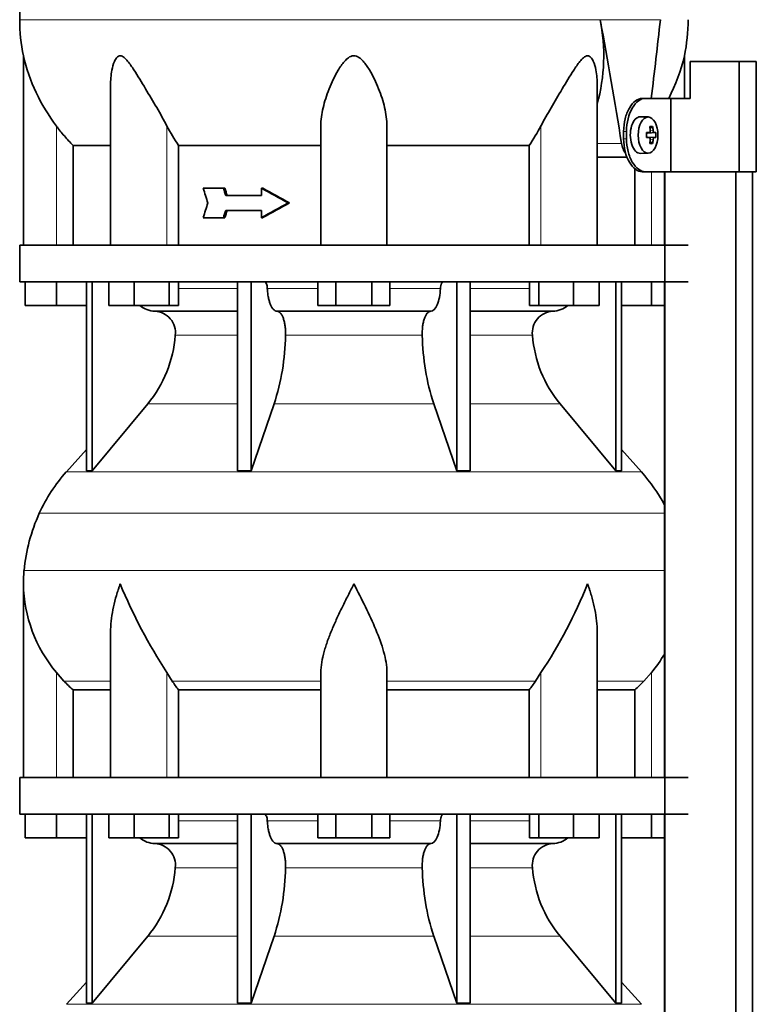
# Model space of a CAD drawing. Header units: millimetres. Extents: x 150 to 747, y -659 to 1200.
# Tile 11 of 13: x 156 to 356, y 475 to 744. Entities that reach past the tile are written whole.
import ezdxf

# ---------------------------------------------------------------- set-up
doc = ezdxf.new("R2010")
doc.units = ezdxf.units.MM
for name, color, linetype in [('LOW_134-2', 7, 'Continuous'), ('M5X8_UNI7687', 7, 'Continuous'), ('VSI134_DIFFUSORE', 7, 'Continuous'), ('VSI134_TERMINALE', 7, 'Continuous'), ('VSI134_TESTATA', 7, 'Continuous')]:
    doc.layers.add(name, color=color, linetype=linetype)

# ---------------------------------------------------------------- blocks, each defined once
blk = doc.blocks.new('SE')
at = {"layer": 'LOW_134-2', "color": 7, "linetype": 'Continuous', "lineweight": 35}
for p, q in [((331.33, 702.18), (331.33, 682.18)), ((331.4, 702.18), (331.4, 395.68)), ((350.78, 395.68), (350.78, 702.18)), ((355.33, 395.68), (355.33, 702.18)), ((331.33, 672.18), (331.33, 537.18)), ((331.33, 527.18), (331.33, 395.68))]:
    blk.add_line(p, q, dxfattribs=at)
at = {"layer": 'M5X8_UNI7687', "color": 7, "linetype": 'Continuous', "lineweight": 35}
for p, q in [((326.9, 717.11), (324.81, 717.18)), ((328.07, 714.52), (327.41, 713.98)), ((326.42, 712.81), (327.23, 712.89)), ((327.23, 711.47), (326.42, 711.56)), ((328.97, 712.88), (326.74, 712.72)), ((328.97, 711.49), (326.74, 711.65)), ((328.07, 709.85), (327.41, 710.39)), ((324.81, 707.18), (326.9, 707.25))]:
    blk.add_line(p, q, dxfattribs=at)
at = {"layer": 'M5X8_UNI7687', "color": 4, "linetype": 'Continuous', "lineweight": 9}
for p, q in [((327.47, 713.31), (328.25, 713.39)), ((326.42, 712.81), (327.21, 712.89)), ((327.21, 711.47), (326.42, 711.56)), ((328.52, 712.89), (326.74, 712.72)), ((326.74, 711.65), (328.52, 711.47)), ((328.25, 710.98), (327.46, 711.05))]:
    blk.add_line(p, q, dxfattribs=at)
at = {"layer": 'M5X8_UNI7687', "color": 7, "linetype": 'Continuous', "lineweight": 35}
blk.add_arc((319.72, 712.18), 9.27, 355.7167, 4.2833, dxfattribs=at)
for centre, major_axis, ratio, start_param, end_param in [((324.76, 712.18), (0, 5), 0.544639, 0, 3.159643), ((321.41, 709.12), (7.92, 4.79), 0.318449, 0.410036, 0.559729), ((319.66, 712.18), (0, 10), 0.788011, 4.833518, 4.948078), ((319.49, 712.18), (0, 10), 0.882948, 4.833518, 4.948078), ((319.57, 712.03), (9.97, 0.73), 0.047468, 0.695348, 0.809907), ((323.08, 712.18), (0, -9.26), 0.361923, 1.49595, 1.645642), ((319.57, 712.34), (9.97, -0.73), 0.047468, -0.809907, -0.695348), ((326.75, 713.22), (-0.975, -0.099), 0.510424, 1.182652, 1.511361), ((326.75, 711.15), (-0.975, 0.099), 0.510424, 4.771824, 5.100533), ((319.66, 712.18), (0, -10), 0.788011, 1.335108, 1.449667), ((319.49, 712.18), (0, -10), 0.882948, 1.335108, 1.449667), ((319.57, 712.03), (9.97, 0.73), 0.047468, 0.33853, 0.453089), ((319.57, 712.34), (9.97, -0.73), 0.047468, -0.453089, -0.33853), ((321.41, 715.25), (7.92, -4.79), 0.318449, -0.559729, -0.410036)]:
    blk.add_ellipse(centre, major_axis=major_axis, ratio=ratio, start_param=start_param, end_param=end_param, dxfattribs=at)
blk.add_ellipse((326.86, 712.18), major_axis=(0, -4.93), ratio=0.544639, dxfattribs=at)
for points in [[(327.21, 712.89), (327.22, 712.89), (327.24, 712.9), (327.27, 712.9), (327.3, 712.92), (327.32, 712.93), (327.35, 712.95), (327.37, 712.98), (327.4, 713.01), (327.42, 713.04), (327.44, 713.08), (327.45, 713.12), (327.46, 713.16), (327.47, 713.2), (327.48, 713.25), (327.48, 713.29), (327.48, 713.34), (327.48, 713.37), (327.48, 713.39)], [(328.25, 713.39), (328.25, 713.37), (328.26, 713.34), (328.27, 713.29), (328.28, 713.25), (328.29, 713.2), (328.3, 713.16), (328.32, 713.12), (328.33, 713.08), (328.35, 713.04), (328.37, 713.01), (328.39, 712.98), (328.41, 712.95), (328.43, 712.93), (328.46, 712.92), (328.48, 712.9), (328.5, 712.9), (328.51, 712.89), (328.52, 712.89)], [(327.48, 710.98), (327.48, 710.99), (327.48, 711.03), (327.48, 711.07), (327.48, 711.12), (327.47, 711.16), (327.46, 711.21), (327.45, 711.25), (327.44, 711.29), (327.42, 711.33), (327.4, 711.36), (327.37, 711.39), (327.35, 711.41), (327.32, 711.43), (327.3, 711.45), (327.27, 711.46), (327.24, 711.47), (327.22, 711.47), (327.21, 711.47)], [(328.52, 711.47), (328.51, 711.47), (328.5, 711.47), (328.48, 711.46), (328.46, 711.45), (328.43, 711.43), (328.41, 711.41), (328.39, 711.39), (328.37, 711.36), (328.35, 711.33), (328.33, 711.29), (328.32, 711.25), (328.3, 711.21), (328.29, 711.16), (328.28, 711.12), (328.27, 711.07), (328.26, 711.03), (328.25, 710.99), (328.25, 710.98)]]:
    blk.add_open_spline(points, degree=3, dxfattribs=at)
at = {"layer": 'VSI134_DIFFUSORE', "color": 7, "linetype": 'Continuous', "lineweight": 35}
for p, q in [((337.76, 682.18), (155.76, 682.18)), ((155.76, 682.18), (155.76, 672.18)), ((155.76, 672.18), (337.76, 672.18)), ((157.26, 665.78), (157.26, 672.18)), ((157.26, 665.78), (157.26, 672.18)), ((165.76, 665.78), (165.76, 672.18)), ((173.94, 672.18), (173.94, 620.73)), ((175.47, 672.18), (175.47, 620.73)), ((180.01, 665.78), (180.01, 672.18)), ((186.95, 665.78), (186.95, 672.18)), ((196.43, 665.78), (196.43, 672.18)), ((198.97, 665.78), (198.97, 672.18)), ((215.07, 672.18), (215.07, 620.73)), ((218.76, 672.18), (218.76, 620.73)), ((236.95, 665.78), (236.95, 672.18)), ((241.86, 665.78), (241.86, 672.18)), ((251.67, 665.78), (251.67, 672.18)), ((256.58, 665.78), (256.58, 672.18)), ((274.76, 672.18), (274.76, 620.73)), ((278.46, 672.18), (278.46, 620.73)), ((294.56, 665.78), (294.56, 672.18)), ((297.1, 665.78), (297.1, 672.18)), ((306.58, 665.78), (306.58, 672.18)), ((313.52, 665.78), (313.52, 672.18)), ((318.06, 672.18), (318.06, 620.73)), ((319.59, 672.18), (319.59, 620.73)), ((327.76, 665.78), (327.76, 672.18)), ((165.76, 665.78), (157.26, 665.78)), ((173.94, 665.78), (165.76, 665.78)), ((186.95, 665.78), (180.01, 665.78)), ((196.43, 665.78), (186.95, 665.78)), ((198.97, 665.78), (196.43, 665.78)), ((241.86, 665.78), (236.95, 665.78)), ((251.67, 665.78), (241.86, 665.78)), ((256.58, 665.78), (251.67, 665.78)), ((297.1, 665.78), (294.56, 665.78)), ((306.58, 665.78), (297.1, 665.78)), ((313.52, 665.78), (306.58, 665.78)), ((327.76, 665.78), (319.59, 665.78)), ((331.33, 665.78), (327.76, 665.78)), ((192.59, 664.18), (215.07, 664.18)), ((225.85, 664.18), (267.67, 664.18)), ((278.46, 664.18), (300.94, 664.18)), ((175.47, 620.73), (190.62, 638.94)), ((218.76, 620.73), (225.04, 638.94)), ((268.49, 638.94), (274.76, 620.73)), ((302.91, 638.94), (318.06, 620.73)), ((173.94, 626.5), (168.47, 620.43)), ((325.06, 620.43), (319.59, 626.5)), ((173.94, 620.73), (175.47, 620.73)), ((215.07, 620.73), (218.76, 620.73)), ((274.76, 620.73), (278.46, 620.73)), ((318.06, 620.73), (319.59, 620.73)), ((156.76, 589.92), (156.76, 537.18)), ((180.49, 576.54), (180.49, 537.18)), ((313.04, 537.18), (313.04, 576.54)), ((167.77, 563.48), (165.76, 565.78)), ((197.27, 563.48), (195.85, 565.78)), ((237.76, 537.18), (237.76, 565.78)), ((255.76, 537.18), (255.76, 565.78)), ((297.68, 565.78), (296.25, 563.48)), ((327.76, 565.78), (325.75, 563.48)), ((170.29, 561.04), (180.49, 561.04)), ((170.29, 537.18), (170.29, 561.04)), ((199.05, 561.04), (237.76, 561.04)), ((199.05, 537.18), (199.05, 561.04)), ((255.76, 561.04), (294.47, 561.04)), ((294.47, 561.04), (294.47, 537.18)), ((313.04, 561.04), (323.24, 561.04)), ((323.24, 561.04), (323.24, 537.18)), ((337.76, 537.18), (155.76, 537.18)), ((155.76, 537.18), (155.76, 527.18)), ((155.76, 527.18), (337.76, 527.18)), ((157.26, 520.78), (157.26, 527.18)), ((157.26, 520.78), (157.26, 527.18)), ((165.76, 520.78), (165.76, 527.18)), ((173.94, 527.18), (173.94, 475.73)), ((175.47, 527.18), (175.47, 475.73)), ((180.01, 520.78), (180.01, 527.18)), ((186.95, 520.78), (186.95, 527.18)), ((196.43, 520.78), (196.43, 527.18)), ((198.97, 520.78), (198.97, 527.18)), ((215.07, 527.18), (215.07, 475.73)), ((218.76, 527.18), (218.76, 475.73)), ((236.95, 520.78), (236.95, 527.18)), ((241.86, 520.78), (241.86, 527.18)), ((251.67, 520.78), (251.67, 527.18)), ((256.58, 520.78), (256.58, 527.18)), ((274.76, 527.18), (274.76, 475.73)), ((278.46, 527.18), (278.46, 475.73)), ((294.56, 520.78), (294.56, 527.18)), ((297.1, 520.78), (297.1, 527.18)), ((306.58, 520.78), (306.58, 527.18)), ((313.52, 520.78), (313.52, 527.18)), ((318.06, 527.18), (318.06, 475.73)), ((319.59, 527.18), (319.59, 475.73)), ((327.76, 520.78), (327.76, 527.18)), ((165.76, 520.78), (157.26, 520.78)), ((173.94, 520.78), (165.76, 520.78)), ((186.95, 520.78), (180.01, 520.78)), ((196.43, 520.78), (186.95, 520.78)), ((198.97, 520.78), (196.43, 520.78)), ((241.86, 520.78), (236.95, 520.78)), ((251.67, 520.78), (241.86, 520.78)), ((256.58, 520.78), (251.67, 520.78)), ((297.1, 520.78), (294.56, 520.78)), ((306.58, 520.78), (297.1, 520.78)), ((313.52, 520.78), (306.58, 520.78)), ((327.76, 520.78), (319.59, 520.78)), ((331.33, 520.78), (327.76, 520.78)), ((192.59, 519.18), (215.07, 519.18)), ((225.85, 519.18), (267.67, 519.18)), ((278.46, 519.18), (300.94, 519.18)), ((175.47, 475.73), (190.62, 493.94)), ((218.76, 475.73), (225.04, 493.94)), ((268.49, 493.94), (274.76, 475.73)), ((302.91, 493.94), (318.06, 475.73)), ((173.94, 481.5), (168.47, 475.43)), ((325.06, 475.43), (319.59, 481.5)), ((173.94, 475.73), (175.47, 475.73)), ((215.07, 475.73), (218.76, 475.73)), ((274.76, 475.73), (278.46, 475.73)), ((318.06, 475.73), (319.59, 475.73))]:
    blk.add_line(p, q, dxfattribs=at)
at = {"layer": 'VSI134_DIFFUSORE', "color": 4, "linetype": 'Continuous', "lineweight": 9}
for p, q in [((198.97, 670.41), (215.07, 670.41)), ((223.19, 670.41), (236.95, 670.41)), ((256.58, 670.41), (270.34, 670.41)), ((278.46, 670.41), (294.56, 670.41)), ((215.07, 657.64), (198.14, 657.64)), ((265.37, 657.64), (228.15, 657.64)), ((295.39, 657.64), (278.46, 657.64)), ((190.62, 638.94), (215.07, 638.94)), ((225.04, 638.94), (268.49, 638.94)), ((278.46, 638.94), (302.91, 638.94)), ((168.47, 620.43), (325.06, 620.43)), ((331.33, 609.17), (161.1, 609.17)), ((156.94, 593.54), (331.33, 593.54)), ((165.76, 537.18), (165.76, 565.78)), ((167.77, 563.48), (180.49, 563.48)), ((195.85, 537.18), (195.85, 565.78)), ((197.27, 563.48), (237.76, 563.48)), ((255.76, 563.48), (296.25, 563.48)), ((297.68, 537.18), (297.68, 565.78)), ((313.04, 563.48), (325.75, 563.48)), ((327.76, 537.18), (327.76, 565.78)), ((198.97, 525.41), (215.07, 525.41)), ((223.19, 525.41), (236.95, 525.41)), ((256.58, 525.41), (270.34, 525.41)), ((278.46, 525.41), (294.56, 525.41)), ((215.07, 512.64), (198.14, 512.64)), ((265.37, 512.64), (228.15, 512.64)), ((295.39, 512.64), (278.46, 512.64)), ((190.62, 493.94), (215.07, 493.94)), ((225.04, 493.94), (268.49, 493.94)), ((278.46, 493.94), (302.91, 493.94)), ((168.47, 475.43), (325.06, 475.43))]:
    blk.add_line(p, q, dxfattribs=at)
at = {"layer": 'VSI134_DIFFUSORE', "color": 7, "linetype": 'Continuous', "lineweight": 35}
for centre, radius, start, end in [((192.82, 670.86), 6.68, 229.5852, 268.0094), ((300.7, 670.86), 6.68, 271.9979, 310.3729), ((192.3, 658.32), 5.87, 353.3223, 87.2173), ((301.2, 658.34), 5.85, 92.5772, 186.8833), ((164.83, 660.16), 33.4, 320.5472, 355.6594), ((163.2, 658.84), 64.97, 342.1602, 358.9354), ((331.84, 659.09), 66.48, 181.2569, 197.6475), ((328.8, 660.21), 33.51, 184.3996, 219.3938), ((201.16, 590.98), 44, 138, 155.5912), ((292.36, 590.98), 44, 27.6842, 42), ((205.72, 588.92), 49, 155.5912, 174.5826), ((195.26, 589.91), 38.5, 174.5826, 180.0352), ((195.46, 590.59), 38.7, 181.0159, 219.8906), ((321.46, 647.45), 149.83, 202.585, 213.0327), ((186.55, 639.81), 133.53, 326.3278, 338.0546), ((298.07, 590.59), 38.7, 320.1094, 329.446), ((230.41, 585.72), 39.91, 213.8601, 218.2043), ((263.14, 585.7), 39.88, 321.7938, 326.1418), ((192.82, 525.86), 6.68, 229.5852, 268.0094), ((300.7, 525.86), 6.68, 271.9979, 310.3729), ((192.3, 513.32), 5.87, 353.3223, 87.2173), ((301.2, 513.34), 5.85, 92.5772, 186.8833), ((164.83, 515.16), 33.4, 320.5472, 355.6594), ((163.2, 513.84), 64.97, 342.1602, 358.9354), ((331.84, 514.09), 66.48, 181.2569, 197.6475), ((328.8, 515.21), 33.51, 184.3996, 219.3938)]:
    blk.add_arc(centre, radius, start, end, dxfattribs=at)
for points, knots in [([(222.43, 672.18), (222.48, 672.18), (222.52, 672.17), (222.61, 672.13), (222.66, 672.1), (222.79, 671.97), (222.87, 671.84), (223.01, 671.51), (223.07, 671.32), (223.15, 670.89), (223.18, 670.65), (223.19, 670.41)], [0, 0, 0, 0, 0.125, 0.125, 0.25, 0.25, 0.5, 0.5, 0.75, 0.75, 1, 1, 1, 1]), ([(270.34, 670.41), (270.35, 670.65), (270.37, 670.88), (270.44, 671.21), (270.46, 671.31), (270.52, 671.5), (270.55, 671.59), (270.62, 671.76), (270.66, 671.83), (270.74, 671.95), (270.78, 672.01), (270.87, 672.1), (270.91, 672.13), (271, 672.17), (271.05, 672.18), (271.1, 672.18)], [0, 0, 0, 0, 0.25, 0.25, 0.375, 0.375, 0.5, 0.5, 0.625, 0.625, 0.75, 0.75, 0.875, 0.875, 1, 1, 1, 1]), ([(225.85, 664.18), (225.69, 664.18), (225.53, 664.22), (225.29, 664.34), (225.21, 664.39), (225.05, 664.5), (224.97, 664.57), (224.75, 664.79), (224.6, 664.98), (224.32, 665.43), (224.19, 665.68), (223.95, 666.24), (223.84, 666.56), (223.64, 667.23), (223.55, 667.59), (223.4, 668.34), (223.34, 668.74), (223.24, 669.56), (223.21, 669.98), (223.19, 670.41)], [0, 0, 0, 0, 0.125, 0.125, 0.1875, 0.1875, 0.25, 0.25, 0.375, 0.375, 0.5, 0.5, 0.625, 0.625, 0.75, 0.75, 0.875, 0.875, 1, 1, 1, 1]), ([(270.34, 670.41), (270.26, 668.7), (269.95, 667.1), (268.97, 664.83), (268.32, 664.18), (267.67, 664.18)], [0, 0, 0, 0, 0.5, 0.5, 1, 1, 1, 1]), ([(225.85, 664.18), (225.93, 664.18), (226.01, 664.17), (226.17, 664.13), (226.25, 664.1), (226.48, 663.97), (226.64, 663.84), (226.93, 663.5), (227.07, 663.3), (227.26, 662.94), (227.32, 662.81), (227.44, 662.53), (227.5, 662.38), (227.66, 661.92), (227.76, 661.59), (227.88, 661.05), (227.92, 660.87), (227.98, 660.49), (228.01, 660.3), (228.09, 659.71), (228.12, 659.3), (228.16, 658.47), (228.17, 658.05), (228.15, 657.64)], [0, 0, 0, 0, 0.0625, 0.0625, 0.125, 0.125, 0.25, 0.25, 0.375, 0.375, 0.4375, 0.4375, 0.5, 0.5, 0.625, 0.625, 0.6875, 0.6875, 0.75, 0.75, 0.875, 0.875, 1, 1, 1, 1]), ([(265.37, 657.64), (265.36, 658.05), (265.36, 658.47), (265.39, 659.09), (265.41, 659.29), (265.44, 659.7), (265.46, 659.9), (265.54, 660.49), (265.61, 660.87), (265.73, 661.41), (265.77, 661.58), (265.87, 661.92), (265.97, 662.24), (266.08, 662.53), (266.2, 662.8), (266.26, 662.94), (266.46, 663.3), (266.6, 663.51), (266.89, 663.84), (267.04, 663.97), (267.35, 664.14), (267.51, 664.18), (267.67, 664.18)], [0, 0, 0, 0, 0.125, 0.125, 0.1875, 0.1875, 0.25, 0.25, 0.375, 0.375, 0.4375, 0.4375, 0.5, 0.5625, 0.5625, 0.625, 0.625, 0.75, 0.75, 0.875, 0.875, 1, 1, 1, 1]), ([(183.12, 589.91), (183.03, 589.65), (182.94, 589.39), (182.76, 588.86), (182.67, 588.6), (182.41, 587.82), (182.25, 587.3), (181.8, 585.74), (181.53, 584.71), (181.08, 582.63), (180.9, 581.59), (180.63, 579.54), (180.54, 578.52), (180.49, 577.18), (180.49, 576.86), (180.49, 576.53)], [0, 0, 0, 0, 0.03125, 0.03125, 0.0625, 0.0625, 0.125, 0.125, 0.25, 0.25, 0.375, 0.375, 0.5, 0.5, 0.5400162, 0.5400162, 0.5400162, 0.5400162]), ([(246.76, 589.91), (246.63, 589.65), (246.5, 589.39), (246.23, 588.86), (246.1, 588.6), (245.7, 587.82), (245.44, 587.3), (244.65, 585.74), (244.13, 584.71), (243.12, 582.63), (242.62, 581.59), (241.68, 579.54), (241.23, 578.52), (240.38, 576.49), (239.98, 575.48), (239.44, 573.98), (239.27, 573.48), (238.95, 572.48), (238.8, 571.98), (238.39, 570.5), (238.17, 569.53), (237.85, 567.63), (237.76, 566.69), (237.76, 565.78)], [0, 0, 0, 0, 0.03125, 0.03125, 0.0625, 0.0625, 0.125, 0.125, 0.25, 0.25, 0.375, 0.375, 0.5, 0.5, 0.625, 0.625, 0.6875, 0.6875, 0.75, 0.75, 0.875, 0.875, 1, 1, 1, 1]), ([(255.76, 565.78), (255.76, 567.61), (255.41, 569.51), (254.32, 573.46), (253.57, 575.47), (251.03, 581.55), (248.88, 585.76), (246.76, 589.91)], [0, 0, 0, 0, 0.25, 0.25, 0.5, 0.5, 1, 1, 1, 1]), ([(313.04, 576.53), (313.04, 576.87), (313.03, 577.21), (312.95, 579.6), (312.66, 581.64), (311.99, 584.72), (311.73, 585.75), (311.27, 587.3), (311.11, 587.82), (310.86, 588.6), (310.73, 588.99), (310.59, 589.39), (310.5, 589.65), (310.45, 589.78), (310.4, 589.91)], [0.4588627, 0.4588627, 0.4588627, 0.4588627, 0.5, 0.5, 0.75, 0.75, 0.875, 0.875, 0.9375, 0.9375, 0.96875, 0.984375, 0.984375, 1, 1, 1, 1]), ([(222.43, 527.18), (222.48, 527.18), (222.52, 527.17), (222.61, 527.13), (222.66, 527.1), (222.79, 526.97), (222.87, 526.84), (223.01, 526.51), (223.07, 526.32), (223.15, 525.89), (223.18, 525.65), (223.19, 525.41)], [0, 0, 0, 0, 0.125, 0.125, 0.25, 0.25, 0.5, 0.5, 0.75, 0.75, 1, 1, 1, 1]), ([(270.34, 525.41), (270.35, 525.65), (270.37, 525.88), (270.44, 526.21), (270.46, 526.31), (270.52, 526.5), (270.55, 526.59), (270.62, 526.76), (270.66, 526.83), (270.74, 526.95), (270.78, 527.01), (270.87, 527.1), (270.91, 527.13), (271, 527.17), (271.05, 527.18), (271.1, 527.18)], [0, 0, 0, 0, 0.25, 0.25, 0.375, 0.375, 0.5, 0.5, 0.625, 0.625, 0.75, 0.75, 0.875, 0.875, 1, 1, 1, 1]), ([(225.85, 519.18), (225.69, 519.18), (225.53, 519.22), (225.29, 519.34), (225.21, 519.39), (225.05, 519.5), (224.97, 519.57), (224.75, 519.79), (224.6, 519.98), (224.32, 520.43), (224.19, 520.68), (223.95, 521.24), (223.84, 521.56), (223.64, 522.23), (223.55, 522.59), (223.4, 523.34), (223.34, 523.74), (223.24, 524.56), (223.21, 524.98), (223.19, 525.41)], [0, 0, 0, 0, 0.125, 0.125, 0.1875, 0.1875, 0.25, 0.25, 0.375, 0.375, 0.5, 0.5, 0.625, 0.625, 0.75, 0.75, 0.875, 0.875, 1, 1, 1, 1]), ([(270.34, 525.41), (270.26, 523.7), (269.95, 522.1), (268.97, 519.83), (268.32, 519.18), (267.67, 519.18)], [0, 0, 0, 0, 0.5, 0.5, 1, 1, 1, 1]), ([(225.85, 519.18), (225.93, 519.18), (226.01, 519.17), (226.17, 519.13), (226.25, 519.1), (226.48, 518.97), (226.64, 518.84), (226.93, 518.5), (227.07, 518.3), (227.26, 517.94), (227.32, 517.81), (227.44, 517.53), (227.5, 517.38), (227.66, 516.92), (227.76, 516.59), (227.88, 516.05), (227.92, 515.87), (227.98, 515.49), (228.01, 515.3), (228.09, 514.71), (228.12, 514.3), (228.16, 513.47), (228.17, 513.05), (228.15, 512.64)], [0, 0, 0, 0, 0.0625, 0.0625, 0.125, 0.125, 0.25, 0.25, 0.375, 0.375, 0.4375, 0.4375, 0.5, 0.5, 0.625, 0.625, 0.6875, 0.6875, 0.75, 0.75, 0.875, 0.875, 1, 1, 1, 1]), ([(265.37, 512.64), (265.36, 513.05), (265.36, 513.47), (265.39, 514.09), (265.41, 514.29), (265.44, 514.7), (265.46, 514.9), (265.54, 515.49), (265.61, 515.87), (265.73, 516.41), (265.77, 516.58), (265.87, 516.92), (265.97, 517.24), (266.08, 517.53), (266.2, 517.8), (266.26, 517.94), (266.46, 518.3), (266.6, 518.51), (266.89, 518.84), (267.04, 518.97), (267.35, 519.14), (267.51, 519.18), (267.67, 519.18)], [0, 0, 0, 0, 0.125, 0.125, 0.1875, 0.1875, 0.25, 0.25, 0.375, 0.375, 0.4375, 0.4375, 0.5, 0.5625, 0.5625, 0.625, 0.625, 0.75, 0.75, 0.875, 0.875, 1, 1, 1, 1])]:
    blk.add_open_spline(points, degree=3, knots=knots, dxfattribs=at)
for points in [[(170.29, 561.04), (169.42, 561.82), (168.58, 562.64), (167.77, 563.48)], [(325.75, 563.48), (324.95, 562.64), (324.11, 561.82), (323.24, 561.04)]]:
    blk.add_open_spline(points, degree=3, dxfattribs=at)
at = {"layer": 'VSI134_TERMINALE', "color": 7, "linetype": 'Continuous', "lineweight": 35}
for p, q in [((351.66, 732.18), (338.32, 732.18)), ((338.32, 732.18), (338.32, 722.18)), ((356.34, 732.18), (351.66, 732.18)), ((351.66, 702.18), (351.66, 732.18)), ((356.34, 702.18), (356.34, 732.18)), ((325.28, 722.18), (326.08, 722.18)), ((326.08, 722.18), (333.09, 722.18)), ((333.09, 722.18), (338.32, 722.18)), ((333.09, 702.18), (333.09, 722.18)), ((320.21, 711.18), (320.21, 713.18)), ((321.01, 711.18), (321.01, 713.18)), ((326.08, 702.18), (325.28, 702.18)), ((326.08, 702.18), (333.09, 702.18)), ((351.66, 702.18), (333.09, 702.18)), ((356.34, 702.18), (351.66, 702.18))]:
    blk.add_line(p, q, dxfattribs=at)
at = {"layer": 'VSI134_TERMINALE', "color": 4, "linetype": 'Continuous', "lineweight": 9}
for p, q in [((320.21, 713.18), (321.01, 713.18)), ((321.01, 711.18), (320.21, 711.18))]:
    blk.add_line(p, q, dxfattribs=at)
at = {"layer": 'VSI134_TERMINALE', "color": 7, "linetype": 'Continuous', "lineweight": 35}
for points in [[(320.21, 713.18), (320.21, 714.37), (320.36, 715.54), (320.9, 717.72), (321.29, 718.72), (322.74, 721.21), (324.04, 722.18), (325.28, 722.18)], [(326.08, 722.18), (325.46, 722.18), (324.83, 721.95), (323.63, 721.05), (323.06, 720.38), (321.61, 717.9), (321.01, 715.56), (321.01, 713.18)], [(325.28, 702.18), (324.66, 702.18), (324.03, 702.42), (322.83, 703.32), (322.26, 703.98), (320.81, 706.47), (320.21, 708.8), (320.21, 711.18)], [(321.01, 711.18), (321.01, 709.99), (321.15, 708.83), (321.69, 706.65), (322.09, 705.65), (323.53, 703.16), (324.84, 702.18), (326.08, 702.18)]]:
    blk.add_open_spline(points, degree=3, knots=[0, 0, 0, 0, 0.25, 0.25, 0.5, 0.5, 1, 1, 1, 1], dxfattribs=at)
at = {"layer": 'VSI134_TESTATA', "color": 4, "linetype": 'Continuous', "lineweight": 9}
for p, q in [((155.76, 743.6), (312.67, 743.6)), ((313.85, 743.6), (312.67, 743.6)), ((165.76, 682.18), (165.76, 714.65)), ((195.85, 682.18), (195.85, 714.65)), ((297.68, 682.18), (297.68, 714.65)), ((313.04, 709.89), (319.65, 709.89)), ((327.76, 682.18), (327.76, 702.18))]:
    blk.add_line(p, q, dxfattribs=at)
at = {"layer": 'VSI134_TESTATA', "color": 7, "linetype": 'Continuous', "lineweight": 35}
for p, q in [((156.76, 733.77), (156.76, 682.18)), ((336.76, 722.18), (336.76, 733.77)), ((180.49, 725.69), (180.49, 682.18)), ((313.04, 682.18), (313.04, 725.69)), ((237.76, 682.18), (237.76, 714.65)), ((255.76, 682.18), (255.76, 714.65)), ((170.29, 682.18), (170.29, 709.37)), ((170.29, 709.37), (180.49, 709.37)), ((199.05, 709.37), (237.76, 709.37)), ((199.05, 682.18), (199.05, 709.37)), ((255.76, 709.37), (294.47, 709.37)), ((294.47, 709.37), (294.47, 682.18)), ((313.04, 706.18), (321.13, 706.18)), ((323.24, 703.05), (323.24, 682.18)), ((211.24, 697.68), (205.75, 697.68)), ((211.62, 697.68), (211.24, 697.68)), ((221.98, 697.68), (221.59, 697.68)), ((221.59, 697.68), (221.59, 695.68)), ((221.59, 695.68), (211.89, 695.68)), ((229.24, 693.68), (228.85, 693.68)), ((211.24, 689.68), (205.75, 689.68)), ((211.62, 689.68), (211.24, 689.68)), ((221.59, 691.68), (211.89, 691.68)), ((221.59, 691.68), (221.59, 689.68)), ((221.98, 689.68), (221.59, 689.68))]:
    blk.add_line(p, q, dxfattribs=at)
for centre, radius, start, end in [((204.62, 743.6), 48.86, 180.0008, 191.6142), ((263.86, 733.85), 50.93, 344.9527, 11.0394), ((288.9, 743.6), 48.86, 348.3855, 0.003), ((207.02, 745.75), 51.67, 193.411, 217.0092), ((286.51, 745.75), 51.67, 332.8548, 346.589), ((238.68, 736.99), 48.31, 207.5468, 214.8794), ((254.85, 736.99), 48.3, 325.12, 332.4538)]:
    blk.add_arc(centre, radius, start, end, dxfattribs=at)
for centre, major_axis, ratio, start_param, end_param in [((246.76, 687.52), (-52.11, 339.42), 0.219797, -1.538622, -1.438638), ((246.76, 687.52), (52.11, 339.42), 0.219797, -1.434831, -1.371171), ((464.16, 663.99), (-237.03, 601.65), 0.359605, 1.374595, 1.381187), ((470.11, 680.59), (-242.55, 615.67), 0.359595, 1.402583, 1.4058), ((467.18, 680.6), (-239.38, 607.63), 0.359584, 1.402231, 1.405491), ((246.76, 700.35), (-77.73, 39.62), 0.163128, 1.3252, 1.422004), ((246.76, 700.35), (-76.74, 39.11), 0.163128, 1.326035, 1.424113), ((464.16, 723.37), (-237.03, -601.65), 0.359605, -1.381187, -1.374596), ((246.76, 687.02), (-77.73, -39.62), 0.163128, -1.422004, -1.3252), ((246.76, 687.02), (-76.74, -39.11), 0.163128, -1.424113, -1.326035), ((470.14, 706.77), (-242.57, -615.71), 0.359617, -1.405787, -1.402569), ((467.18, 706.77), (-239.38, -607.63), 0.359584, -1.405491, -1.402231)]:
    blk.add_ellipse(centre, major_axis=major_axis, ratio=ratio, start_param=start_param, end_param=end_param, dxfattribs=at)
for points, knots in [([(168.28, 818.87), (167.38, 816.92), (165.82, 813.5), (163.37, 807.69), (161.28, 801.7), (159.64, 795.52), (158.43, 789.28), (157.53, 783.04), (156.72, 775.1), (156.14, 765.52), (155.86, 754.22), (155.8, 747.47), (155.77, 743.6)], [0, 0, 0, 0, 0.075828, 0.157662, 0.24065, 0.323649, 0.406117, 0.487779, 0.568882, 0.716697, 0.863346, 1, 1, 1, 1]), ([(195.85, 714.65), (195, 716.29), (194.05, 717.95), (192.08, 721.35), (191.04, 723.09), (188.98, 726.53), (187.95, 728.26), (186.31, 730.77), (185.74, 731.6), (184.83, 732.7), (184.51, 733.05), (183.82, 733.6), (183.44, 733.78), (182.72, 733.75), (182.41, 733.54), (181.92, 732.96), (181.73, 732.61), (181.24, 731.5), (181.03, 730.67), (180.6, 728.49), (180.48, 727.09), (180.49, 725.69)], [0, 0, 0, 0, 0.125, 0.125, 0.25, 0.25, 0.375, 0.375, 0.4375, 0.4375, 0.46875, 0.46875, 0.5, 0.5, 0.53125, 0.53125, 0.5625, 0.5625, 0.625, 0.625, 0.7271447, 0.7271447, 0.7271447, 0.7271447]), ([(255.76, 714.65), (255.76, 716.29), (255.53, 717.95), (254.74, 721.35), (254.17, 723.09), (252.8, 726.53), (252, 728.26), (250.48, 730.77), (249.92, 731.6), (248.92, 732.7), (248.56, 733.05), (247.71, 733.6), (247.21, 733.78), (246.18, 733.75), (245.7, 733.54), (244.87, 732.96), (244.51, 732.61), (243.53, 731.5), (242.98, 730.67), (241.5, 728.19), (240.7, 726.47), (239.32, 723.01), (238.78, 721.31), (238, 717.95), (237.76, 716.27), (237.76, 714.65)], [0, 0, 0, 0, 0.125, 0.125, 0.25, 0.25, 0.375, 0.375, 0.4375, 0.4375, 0.46875, 0.46875, 0.5, 0.5, 0.53125, 0.53125, 0.5625, 0.5625, 0.625, 0.625, 0.75, 0.75, 0.875, 0.875, 1, 1, 1, 1]), ([(313.04, 725.69), (313.04, 727.12), (312.92, 728.54), (312.48, 730.77), (312.25, 731.6), (311.75, 732.7), (311.55, 733.05), (311.04, 733.6), (310.72, 733.78), (309.99, 733.75), (309.62, 733.54), (308.93, 732.96), (308.62, 732.61), (307.71, 731.5), (307.16, 730.67), (305.54, 728.19), (304.51, 726.47), (302.44, 723.01), (301.43, 721.31), (299.47, 717.95), (298.52, 716.27), (297.68, 714.65)], [0.2712662, 0.2712662, 0.2712662, 0.2712662, 0.375, 0.375, 0.4375, 0.4375, 0.46875, 0.46875, 0.5, 0.5, 0.53125, 0.53125, 0.5625, 0.5625, 0.625, 0.625, 0.75, 0.75, 0.875, 0.875, 1, 1, 1, 1]), ([(170.29, 709.37), (169.47, 710.2), (168.68, 711.06), (167.17, 712.82), (166.45, 713.72), (165.76, 714.65)], [0, 0, 0, 0, 0.5, 0.5, 1, 1, 1, 1]), ([(320.8, 707.11), (320.77, 707.14), (320.74, 707.18), (320.58, 707.38), (320.46, 707.57), (320.25, 707.96), (320.15, 708.17), (319.96, 708.63), (319.89, 708.87), (319.75, 709.37), (319.7, 709.62), (319.65, 709.89)], [0.4721333, 0.4721333, 0.4721333, 0.4721333, 0.5, 0.5, 0.625, 0.625, 0.75, 0.75, 0.875, 0.875, 1, 1, 1, 1])]:
    blk.add_open_spline(points, degree=3, knots=knots, dxfattribs=at)
at = {"layer": 'VSI134_TESTATA', "color": 4, "linetype": 'Continuous', "lineweight": 9}
blk.add_rational_spline([(312.67, 743.6), (320.05, 743.61), (325.96, 743.61), (330.22, 743.61)], [1, 0.989771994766, 0.989771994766, 1], degree=3, dxfattribs=at)

msp = doc.modelspace()

# ---------------------------------------------------------------- block references
msp.add_blockref('SE', (0, 0))

doc.saveas('drawing.dxf')
